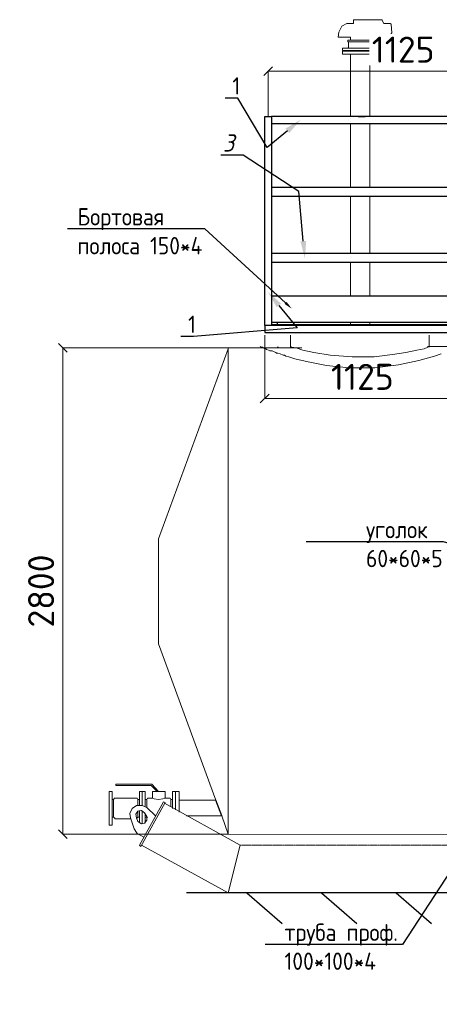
# Model space of a CAD drawing. Header units: millimetres. Extents: x -34827 to 118056, y 11959 to 116489.
# Tile 102 of 105: x 96657 to 99074, y 93579 to 99255. Entities that reach past the tile are written whole.
import ezdxf
from ezdxf import colors
from ezdxf.entities.mleader import LeaderData, LeaderLine
from ezdxf.math import Vec2, Vec3

# ---------------------------------------------------------------- set-up
doc = ezdxf.new("R2010")
doc.units = ezdxf.units.MM
doc.linetypes.add('PDF_IMPORT', pattern=[1, 0.8, -0.2])
doc.layers.add('PDF _Геометрия', color=7, linetype='Continuous')
doc.layers.add('Размеры', color=7, linetype='Continuous', lineweight=15)
doc.styles.get("Standard").update_dxf_attribs({"font": 'isocpeur.ttf'})
doc.styles.add('СПДС', font='isocpeur.ttf', dxfattribs={"width": 0.9, "height": 100})
doc.dimstyles.new('Размер 1000', dxfattribs={"dimtxt": 300, "dimasz": 50, "dimexe": 0.18, "dimexo": 0.0625, "dimgap": 50, "dimtad": 1, "dimdec": 0, "dimrnd": 1, "dimzin": 0, "dimdsep": 46, "dimtxsty": 'Standard', "dimblk": 'OBLIQUE', "dimcen": -0.09, "dimclrd": 5, "dimclre": 5, "dimclrt": 5, "dimadec": 0, "dimazin": 0, "dimtfac": 1, "dimtdec": 0, "dimtofl": 0, "dimtmove": 0, "dimatfit": 3, "dimldrblk": 'OBLIQUE', "dimfxl": 1, "dimtolj": 1, "dimtzin": 0, "dimlwd": 13, "dimlwe": 13, "dimarcsym": 0})

# ---------------------------------------------------------------- blocks, each defined once
blk = doc.blocks.new('_Oblique')
at = {"color": 0, "linetype": 'ByBlock', "lineweight": -2}
blk.add_line((-0.5, -0.5), (0.5, 0.5), dxfattribs=at)
blk = doc.blocks.new('*D109')
at = {"layer": 'Defpoints', "color": 0, "transparency": 16777216}
for p in [(98068.3, 97436.7), (99193.3, 97436.7), (98068.3, 97070.9)]:
    blk.add_point(p, dxfattribs=at)
at = {"layer": 'Размеры', "color": 5, "lineweight": 13, "transparency": 16777216}
for p, q in [((98068.3, 97436.7), (98068.3, 97070.7)), ((99193.3, 97436.7), (99193.3, 97070.7)), ((99193.3, 97070.9), (98068.3, 97070.9))]:
    blk.add_line(p, q, dxfattribs=at)
at = {"layer": 'Размеры', "color": 5, "lineweight": 13, "transparency": 16777216, "xscale": 50, "yscale": 50, "zscale": 50, "rotation": 180}
blk.add_blockref('_Oblique', (98068.3, 97070.9), dxfattribs=at)
at = {"layer": 'Размеры', "color": 5, "lineweight": 13, "transparency": 16777216, "xscale": 50, "yscale": 50, "zscale": 50}
blk.add_blockref('_Oblique', (99193.3, 97070.9), dxfattribs=at)
at = {"layer": 'Размеры', "color": 5, "transparency": 16777216, "insert": (98630.8, 97195.9), "char_height": 150, "attachment_point": 5}
blk.add_mtext('\\A1;1125', dxfattribs=at)
blk = doc.blocks.new('*D104')
at = {"color": 5, "lineweight": 13, "transparency": 16777216}
for p, q in [((98088.3, 98696.8), (98088.3, 98957.2)), ((99213.3, 98957.1), (98088.3, 98957.1)), ((99213.3, 98696.8), (99213.3, 98957.2))]:
    blk.add_line(p, q, dxfattribs=at)
at = {"layer": 'Defpoints', "color": 0, "transparency": 16777216}
for p in [(98088.3, 98957.1), (98088.3, 98696.7), (99213.3, 98696.7)]:
    blk.add_point(p, dxfattribs=at)
at = {"color": 5, "lineweight": 13, "transparency": 16777216, "xscale": 50, "yscale": 50, "zscale": 50, "rotation": 180}
blk.add_blockref('_Oblique', (98088.3, 98957.1), dxfattribs=at)
at = {"color": 5, "lineweight": 13, "transparency": 16777216, "xscale": 50, "yscale": 50, "zscale": 50}
blk.add_blockref('_Oblique', (99213.3, 98957.1), dxfattribs=at)
at = {"color": 5, "transparency": 16777216, "insert": (98866.3, 99082.1), "char_height": 150, "attachment_point": 5, "bg_fill": 3, "box_fill_scale": 1.1, "bg_fill_color": 256, "bg_fill_true_color": 13158600, "bg_fill_transparency": 0}
blk.add_mtext('\\A1;1125', dxfattribs=at)
blk = doc.blocks.new('*D209')
at = {"color": 5, "lineweight": 13, "transparency": 16777216}
for p, q in [((97858.7, 97362.4), (96905.3, 97362.4)), ((96905.5, 97362.4), (96905.5, 94560.3)), ((97858.7, 94560.3), (96905.3, 94560.3))]:
    blk.add_line(p, q, dxfattribs=at)
at = {"layer": 'Defpoints', "color": 0, "transparency": 16777216}
for p in [(97858.7, 97362.4), (96905.5, 94560.3), (97858.7, 94560.3)]:
    blk.add_point(p, dxfattribs=at)
at = {"color": 5, "lineweight": 13, "transparency": 16777216, "xscale": 50, "yscale": 50, "zscale": 50}
for p, rotation in [((96905.5, 97362.4), 90), ((96905.5, 94560.3), 270)]:
    blk.add_blockref('_Oblique', p, dxfattribs=dict(at, rotation=rotation))
at = {"color": 5, "transparency": 16777216, "insert": (96780.5, 95961.4), "char_height": 150, "attachment_point": 5, "rotation": 90}
blk.add_mtext('\\A1;2800', dxfattribs=at)

msp = doc.modelspace()

# ---------------------------------------------------------------- linework, layer by layer
msp.add_line((98141.8974, 97491.7154), (98141.8974, 97511.7154))
at = {"lineweight": 30}
for p, q in [((98068.3192, 97491.7154), (98068.3192, 97451.7154)), ((98068.3192, 97451.7154), (99193.3192, 97451.7154)), ((106626.4855, 94221.704), (97617.8977, 94221.704))]:
    msp.add_line(p, q, dxfattribs=at)
at = {"color": 6}
msp.add_line((97820.6207, 94666.1484), (97786.7583, 94755.0373), dxfattribs=at)
at = {"lineweight": 30}
for points in [[(100101.4021, 98696.7154), (98108.3192, 98696.7154)], [(98108.3192, 98656.7154), (100106.3192, 98656.7154)], [(100106.3192, 98286.7154), (98108.3192, 98286.7154)], [(98108.3192, 98236.7154), (100106.3192, 98236.7154)], [(100106.3192, 97906.7154), (98108.3192, 97906.7154)], [(98108.3192, 97856.7154), (100106.3192, 97856.7154)], [(98563.6313, 97661.7154), (98108.3192, 97661.7154), (98108.3192, 97511.7154), (98563.6313, 97511.7154)], [(99193.3192, 97661.7154), (98563.6313, 97661.7154)], [(98563.6313, 97511.7154), (99193.3192, 97511.7154)], [(99446.3192, 97491.7154), (98068.3192, 97491.7154), (98068.3192, 97496.7154)], [(98108.3192, 97496.7154), (99446.3192, 97496.7154)]]:
    msp.add_lwpolyline(points, dxfattribs=at)
for points in [[(97965.5658, 94221.704), (98067.7693, 94133.2805), (98169.9728, 94044.857)], [(98395.6857, 94221.704), (98497.8892, 94133.2805), (98600.0927, 94044.857)], [(98825.8057, 94221.704), (98928.0091, 94133.2805), (99030.2126, 94044.857)]]:
    msp.add_lwpolyline(points)
at = {"layer": 'PDF _Геометрия', "color": 6, "lineweight": 5}
for points in [[(98669.4514, 99135.9897), (98682.1499, 99144.4553), (98787.97, 99144.4553), (98787.97, 99165.6193), (98796.4356, 99169.8521), (98796.4356, 99174.0849), (98800.6684, 99178.3178), (98796.4356, 99229.1114), (98792.2028, 99233.3442), (98787.97, 99233.3442), (98754.1075, 99233.3442), (98745.6419, 99250.2754), (98745.6419, 99254.5082), (98741.4091, 99254.5082), (98584.7954, 99254.5082), (98580.5625, 99254.5082), (98580.5625, 99250.2754), (98580.5625, 99233.3442), (98542.4673, 99233.3442), (98512.8377, 99216.413), (98495.9065, 99182.5506), (98491.6737, 99152.9209), (98563.6313, 99152.9209), (98563.6313, 99135.9897)], [(98546.7001, 99089.4289), (98550.9329, 99093.6617), (98550.9329, 99127.5241)], [(98690.6155, 99089.4289), (98686.3827, 99093.6617), (98686.3827, 99127.5241)], [(98694.8483, 99072.4976), (98690.6155, 99076.7304), (98618.6578, 99076.7304), (98542.4673, 99076.7304), (98542.4673, 99072.4976)], [(98559.3985, 99072.4976), (98563.6313, 99072.4976), (98567.8641, 99072.4976)], [(98563.6313, 99055.5664), (98563.6313, 98696.7154)], [(98669.4514, 99072.4976), (98673.6842, 99072.4976)], [(98673.6842, 99055.5664), (98673.6842, 98696.7154)], [(98563.6313, 98656.7154), (98563.6313, 98626.7154)], [(98563.6313, 98656.7154), (98563.6313, 98286.7154)], [(98673.6842, 98656.7154), (98673.6842, 98626.7154)], [(98673.6842, 98656.7154), (98673.6842, 98286.7154)], [(98563.6313, 98236.7154), (98563.6313, 98216.7154)], [(98563.6313, 98236.7154), (98563.6313, 97906.7154)], [(98673.6842, 98236.7154), (98673.6842, 98216.7154)], [(98673.6842, 98236.7154), (98673.6842, 97906.7154)], [(98563.6313, 97856.7154), (98563.6313, 97836.7154)], [(98563.6313, 97856.7154), (98563.6313, 97661.7154)], [(98673.6842, 97856.7154), (98673.6842, 97836.7154)], [(98673.6842, 97856.7154), (98673.6842, 97661.7154)], [(98216.5414, 97436.7088), (98216.5414, 97366.6775)], [(99016.5414, 97436.6836), (99016.5414, 97366.6775)], [(97858.716, 97362.4447), (98281.9964, 97362.4447)], [(97858.716, 94560.3283), (97858.716, 97362.4447), (98269.298, 97362.4447)], [(98042.9964, 97370.9103), (98047.2292, 97366.6775), (98051.462, 97366.6775), (98055.6948, 97366.6775), (98059.9276, 97362.4447), (98064.1604, 97362.4447), (98068.3932, 97358.2119), (98076.8588, 97358.2119), (98076.8588, 97353.9791), (98081.0916, 97353.9791), (98089.5573, 97349.7463), (98098.0229, 97345.5135), (98102.2557, 97345.5135), (98110.7213, 97345.5135), (98119.1869, 97341.2807), (98131.8853, 97337.0479), (98136.1181, 97332.8151), (98144.5837, 97332.8151), (98157.2821, 97328.5823), (98174.2133, 97320.1167), (98178.4461, 97320.1167), (98182.679, 97320.1167), (98191.1446, 97315.8839), (98208.0758, 97311.6511), (98241.9382, 97298.9527), (98318.1287, 97282.0215), (98423.9488, 97260.8574), (98555.1657, 97248.159), (98703.3139, 97248.159), (98838.7636, 97265.0902), (98957.2821, 97290.4871), (99046.171, 97315.8839), (99084.2663, 97328.5823)], [(99020.7742, 97370.9103), (99008.0758, 97366.6775), (98986.9118, 97358.2119), (98944.5837, 97349.7463), (98881.0916, 97337.0479), (98804.9012, 97324.3495), (98699.0811, 97311.6511), (98572.0969, 97311.6511), (98445.1128, 97320.1167), (98351.9911, 97337.0479), (98288.4991, 97349.7463), (98250.4038, 97362.4447), (98225.007, 97366.6775), (98216.5414, 97370.9103)], [(99180.3192, 97370.9103), (99006.7742, 97370.9103), (99180.3192, 97370.9103), (99180.3192, 97362.4447), (99284.6427, 97362.4447)], [(97456.5996, 96257.6828), (97456.5996, 96261.9156), (97456.5996, 95656.6246), (97786.7583, 94755.0373), (97575.1181, 94755.0373)], [(97448.134, 94805.831), (97414.2715, 94839.6934), (97211.0969, 94839.6934), (97211.0969, 94848.159), (97418.5043, 94848.159), (97456.5996, 94805.831)], [(97346.5467, 94729.6405), (97346.5467, 94805.831), (97363.4779, 94805.831)], [(97363.4779, 94725.4077), (97363.4779, 94805.831), (97380.4091, 94805.831), (97380.4091, 94721.1749)], [(97494.6948, 94767.7357), (97494.6948, 94805.831), (97422.7372, 94805.831), (97422.7372, 94767.7357)], [(97537.0229, 94708.4765), (97537.0229, 94805.831), (97553.9541, 94805.831), (97553.9541, 94700.0109), (97553.9541, 94805.831), (97575.1181, 94805.831), (97575.1181, 94687.3125)], [(97553.9541, 94780.4342), (97553.9541, 94776.2013)], [(97189.9329, 94759.2701), (97198.3985, 94759.2701), (97202.6313, 94767.7357), (97206.8641, 94767.7357), (97325.3827, 94767.7357), (97333.8483, 94767.7357), (97338.0811, 94759.2701)], [(97198.3985, 94759.2701), (97198.3985, 94657.6828)], [(97439.6684, 94666.1484), (97388.8747, 94712.7093), (97363.4779, 94725.4077), (97329.6155, 94725.4077), (97304.2186, 94708.4765), (97291.5202, 94678.8469), (97295.753, 94653.45), (97316.917, 94589.958), (97329.6155, 94568.7939), (97333.8483, 94564.5611), (97371.9435, 94543.3971)], [(97338.0811, 94725.4077), (97338.0811, 94759.2701), (97346.5467, 94759.2701)], [(97388.8747, 94712.7093), (97388.8747, 94759.2701), (97380.4091, 94759.2701)], [(97537.0229, 94759.2701), (97528.5573, 94759.2701), (97524.3245, 94767.7357), (97515.8588, 94767.7357), (97494.6948, 94767.7357), (97490.462, 94767.7357), (97481.9964, 94763.5029), (97456.5996, 94759.2701), (97431.2028, 94763.5029), (97422.7372, 94767.7357), (97397.3403, 94767.7357), (97393.1075, 94767.7357), (97388.8747, 94759.2701)], [(105854.4832, 94221.704), (97858.716, 94221.704), (97926.4409, 94496.8363), (97490.462, 94738.1061)], [(97528.5573, 94716.9421), (97528.5573, 94759.2701)], [(97338.0811, 94691.5453), (97338.0811, 94657.6828), (97346.5467, 94657.6828)], [(97346.5467, 94695.7781), (97346.5467, 94628.0532)], [(97363.4779, 94619.5876), (97363.4779, 94691.5453)], [(97380.4091, 94623.8204), (97380.4091, 94678.8469)], [(97617.4461, 94666.1484), (97820.6207, 94666.1484), (97858.716, 94560.3283)], [(97189.9329, 94657.6828), (97198.3985, 94657.6828), (97202.6313, 94653.45), (97206.8641, 94649.2172), (97295.753, 94649.2172)], [(97329.6155, 94649.2172), (97333.8483, 94653.45), (97338.0811, 94657.6828)], [(97380.4091, 94657.6828), (97388.8747, 94657.6828), (97388.8747, 94661.9156)], [(97393.1075, 94653.45), (97388.8747, 94657.6828)], [(97858.716, 94560.3283), (99327.4991, 94556.0955), (100631.2028, 94556.0955)], [(97926.4409, 94496.8363), (97858.716, 94221.704), (97359.2451, 94496.8363)]]:
    msp.add_lwpolyline(points, dxfattribs=at)
for points in [[(98690.6155, 99135.9897), (98546.7001, 99135.9897), (98546.7001, 99127.5241), (98690.6155, 99127.5241)], [(98720.2451, 99076.7304), (98720.2451, 99089.4289), (98517.0705, 99089.4289), (98517.0705, 99076.7304)], [(98720.2451, 99055.5664), (98720.2451, 99072.4976), (98517.0705, 99072.4976), (98517.0705, 99055.5664)], [(97189.9329, 94805.831), (97173.0017, 94805.831), (97173.0017, 94611.122), (97189.9329, 94611.122)], [(97355.0123, 94488.3707), (97346.5467, 94496.8363), (97486.2292, 94746.5717), (97494.6948, 94742.3389)], [(97338.0811, 94691.5453), (97325.3827, 94674.614), (97329.6155, 94653.45), (97338.0811, 94632.286), (97359.2451, 94619.5876), (97376.1763, 94623.8204), (97388.8747, 94640.7516), (97388.8747, 94661.9156), (97376.1763, 94683.0797), (97359.2451, 94695.7781)]]:
    msp.add_lwpolyline(points, close=True, dxfattribs=at)
at = {"layer": 'PDF _Геометрия', "lineweight": 5}
for points in [[(98563.6313, 97496.7154), (98563.6313, 97511.7154)], [(98673.6842, 97496.7154), (98673.6842, 97511.7154)]]:
    msp.add_lwpolyline(points, dxfattribs=at)
for points in [[(97858.716, 97358.2119), (97456.5996, 96261.9156)], [(98140.3509, 97366.6775), (98144.5837, 97366.6775), (98148.8165, 97366.6775), (98144.5837, 97366.6775)]]:
    msp.add_lwpolyline(points, close=True, dxfattribs=at)
at = {"layer": 'PDF _Геометрия', "color": 6, "linetype": 'PDF_IMPORT', "lineweight": 5, "ltscale": 1.653333}
msp.add_lwpolyline([(105206.8641, 94496.8363), (97926.4409, 94496.8363)], dxfattribs=at)
at = {"layer": 'Размеры', "lineweight": 30}
for points in [[(98108.3192, 98346.7154), (98108.3192, 97491.7154), (98068.3192, 97491.7154), (98068.3192, 98696.7154), (98108.3192, 98696.7154)], [(98108.3192, 98696.7154), (98108.3192, 98346.7154)]]:
    msp.add_lwpolyline(points, dxfattribs=at)

# ---------------------------------------------------------------- dimensions: what is measured, and where the dimension line sits
dim = msp.add_linear_dim(base=(96905.5023, 94560.3283), p1=(97858.716, 97362.4447), p2=(97858.716, 94560.3283), angle=90, text='2800', dimstyle='Размер 1000', override={"dimtxt": 150})
dim.commit()
dim.dimension.update_dxf_attribs({"geometry": '*D209', "text_midpoint": (96780.5023, 95961.3865)})
at = {"layer": 'Размеры', "color": 5}
dim = msp.add_linear_dim(base=(98068.3192, 97070.9168), p1=(99193.3192, 97436.7154), p2=(98068.3192, 97436.7154), angle=180, dimstyle='Размер 1000', override={"dimtxt": 150}, dxfattribs=at)
dim.commit()
dim.dimension.update_dxf_attribs({"geometry": '*D109', "text_midpoint": (98630.8192, 97195.9168)})

# ---------------------------------------------------------------- leaders
at = {"color": 5}
ml = msp.add_multileader_mtext('Standard', dxfattribs=at)
ml.set_content('{\\Q15;\\W0.9;3}', color=5)
ml.set_leader_properties()
ml.build(insert=Vec2(0, 0))
ml.multileader.update_dxf_attribs({"text_left_attachment_type": 6, "text_right_attachment_type": 6, "dogleg_length": 50, "arrow_head_size": 100})
ctx = ml.context
ctx.base_point, ctx.char_height, ctx.arrow_head_size, ctx.plane_origin = Vec3(97818.1588, 98474.3263), 100, 100, Vec3(98966.3278, 98830.2821)
ctx.left_attachment, ctx.right_attachment, ctx.text_align_type = 6, 6, 2
notes = []
notes.append((ctx, [(1, (1, 1, 0), (97943.9537, 98474.3263), (-1, 0), 50, [(0, [(98300.1078, 97877.9379), (98264.6378, 98263.5369)], 0, [])])]))
ctx.mtext.insert, ctx.mtext.width, ctx.mtext.alignment, ctx.mtext.flow_direction = Vec3(97891.9537, 98594.3263), 1234.781168, 3, 5
at = {"layer": 'Размеры', "color": 5}
ml = msp.add_multileader_mtext('Standard', dxfattribs=at)
ml.set_content('Бортовая полоса 150*4', color=5, style='СПДС')
ml.set_leader_properties()
ml.build(insert=Vec2(0, 0))
ml.multileader.update_dxf_attribs({"text_left_attachment_type": 6, "text_right_attachment_type": 6, "dogleg_length": 1, "arrow_head_size": 50})
ctx = ml.context
ctx.base_point, ctx.char_height, ctx.arrow_head_size, ctx.landing_gap_size, ctx.plane_origin = Vec3(96986.8999, 98048.5177), 100, 50, 2.5, Vec3(97439.0722, 98158.7197)
ctx.left_attachment, ctx.right_attachment = 6, 6
notes.append((ctx, [(0, (1, 1, 0), (97723.3999, 98048.5177), (-1, 0), 2.5, [(1, [(98225.2746, 97588.3593)], 0, [])])]))
ctx.mtext.insert, ctx.mtext.width, ctx.mtext.flow_direction = Vec3(96989.3999, 98168.5177), 778.363165, 5
ml = msp.add_multileader_mtext('Standard', dxfattribs=at)
ml.set_content('1', color=5, style='СПДС')
ml.set_leader_properties()
ml.build(insert=Vec2(0, 0))
ml.multileader.update_dxf_attribs({"text_left_attachment_type": 6, "text_right_attachment_type": 6, "dogleg_length": 1, "arrow_head_size": 100})
ctx = ml.context
ctx.base_point, ctx.char_height, ctx.arrow_head_size, ctx.landing_gap_size, ctx.plane_origin = Vec3(97624.717, 97428.5846), 100, 100, 2.5, Vec3(98262.3205, 97426.2096)
ctx.left_attachment, ctx.right_attachment = 6, 6
notes.append((ctx, [(0, (1, 1, 0), (97659.217, 97428.5846), (-1, 0), 2.5, [(1, [(98086.9172, 97685.01), (98256.4225, 97478.5221)], 0, [])])]))
ctx.mtext.insert, ctx.mtext.width, ctx.mtext.flow_direction = Vec3(97627.217, 97548.5846), 778.363165, 5
ml = msp.add_multileader_mtext('Standard', dxfattribs=at)
ml.set_content('уголок 60*60*5', color=5, style='СПДС')
ml.set_leader_properties()
ml.build(insert=Vec2(0, 0))
ml.multileader.update_dxf_attribs({"text_left_attachment_type": 6, "text_right_attachment_type": 6, "dogleg_length": 1, "arrow_head_size": 50})
ctx = ml.context
ctx.base_point, ctx.char_height, ctx.arrow_head_size, ctx.landing_gap_size, ctx.plane_origin = Vec3(98649.7711, 96245.4327), 100, 50, 2.5, Vec3(99484.8489, 96278.0197)
ctx.left_attachment, ctx.right_attachment = 6, 6
notes.append((ctx, [(0, (1, 1, 0), (99098.2711, 96245.4327), (-1, 0), 2.5, [(0, [(99505.8342, 95987.0086), (99616.2094, 96091.3861)], 0, [])])]))
ctx.mtext.insert, ctx.mtext.width, ctx.mtext.flow_direction = Vec3(98652.2711, 96365.4327), 778.363165, 5
ml = msp.add_multileader_mtext('Standard', dxfattribs=at)
ml.set_content('труба проф. 100*100*4', color=5, style='СПДС')
ml.set_leader_properties()
ml.build(insert=Vec2(0, 0))
ml.multileader.update_dxf_attribs({"text_left_attachment_type": 6, "text_right_attachment_type": 6, "dogleg_length": 1, "arrow_head_size": 100})
ctx = ml.context
ctx.base_point, ctx.char_height, ctx.arrow_head_size, ctx.landing_gap_size, ctx.plane_origin = Vec3(98180.1319, 93924.4415), 100, 100, 2.5, Vec3(98955.7776, 93959.7532)
ctx.left_attachment, ctx.right_attachment = 6, 6
notes.append((ctx, [(0, (1, 1, 0), (98862.6319, 93924.4415), (-1, 0), 2.5, [(1, [(99223.2907, 94479.3731)], 0, [])])]))
ctx.mtext.insert, ctx.mtext.width, ctx.mtext.flow_direction = Vec3(98182.6319, 94044.4415), 778.363165, 5
for ctx, leaders in notes:
    for number, flags, end, landing, length, lines in leaders:
        leader = LeaderData()
        leader.index, (leader.has_last_leader_line, leader.has_dogleg_vector, leader.attachment_direction) = number, flags
        leader.last_leader_point, leader.dogleg_vector, leader.dogleg_length = Vec3(end), Vec3(landing), length
        for number, points, colour, breaks in lines:
            line = LeaderLine()
            line.index, line.vertices, line.color, line.breaks = number, Vec3.list(points), colors.encode_raw_color(colour), breaks
            leader.lines.append(line)
        ctx.leaders.append(leader)

# ---------------------------------------------------------------- next in the draw order: dimensions: what is measured, and where the dimension line sits
dim = msp.add_linear_dim(base=(98088.3192, 98957.0569), p1=(99213.3192, 98696.7154), p2=(98088.3192, 98696.7154), angle=180, dimstyle='Размер 1000', override={"dimtxt": 150, "dimtfill": 1})
dim.commit()
dim.dimension.update_dxf_attribs({"geometry": '*D104', "text_midpoint": (98866.3192, 98957.0569), "dimtype": 160})

# ---------------------------------------------------------------- next in the draw order: linework, layer by layer
at = {"layer": 'Размеры', "color": 6, "lineweight": 30}
msp.add_lwpolyline([(98607.3192, 98696.7154), (98607.3192, 98696.7154), (98647.3192, 98696.7154)], dxfattribs=at)

# ---------------------------------------------------------------- next in the draw order: leaders
at = {"layer": 'Размеры', "color": 5}
ml = msp.add_multileader_mtext('Standard', dxfattribs=at)
ml.set_content('1', color=5, style='СПДС')
ml.set_leader_properties()
ml.build(insert=Vec2(0, 0))
ml.multileader.update_dxf_attribs({"text_left_attachment_type": 6, "text_right_attachment_type": 6, "dogleg_length": 1, "arrow_head_size": 100})
ctx = ml.context
ctx.base_point, ctx.char_height, ctx.arrow_head_size, ctx.landing_gap_size, ctx.plane_origin = Vec3(97879.8977, 98802.7135), 100, 100, 2.5, Vec3(98247.5883, 98800.7093)
ctx.left_attachment, ctx.right_attachment = 6, 6
notes = []
notes.append((ctx, [(0, (1, 1, 0), (97914.3977, 98802.7135), (-1, 0), 2.5, [(1, [(98275.9413, 98678.3678), (98083.1844, 98517.6257)], 0, [])])]))
ctx.mtext.insert, ctx.mtext.width, ctx.mtext.flow_direction = Vec3(97882.3977, 98922.7135), 778.363165, 5
for ctx, leaders in notes:
    for number, flags, end, landing, length, lines in leaders:
        leader = LeaderData()
        leader.index, (leader.has_last_leader_line, leader.has_dogleg_vector, leader.attachment_direction) = number, flags
        leader.last_leader_point, leader.dogleg_vector, leader.dogleg_length = Vec3(end), Vec3(landing), length
        for number, points, colour, breaks in lines:
            line = LeaderLine()
            line.index, line.vertices, line.color, line.breaks = number, Vec3.list(points), colors.encode_raw_color(colour), breaks
            leader.lines.append(line)
        ctx.leaders.append(leader)

doc.saveas('drawing.dxf')
